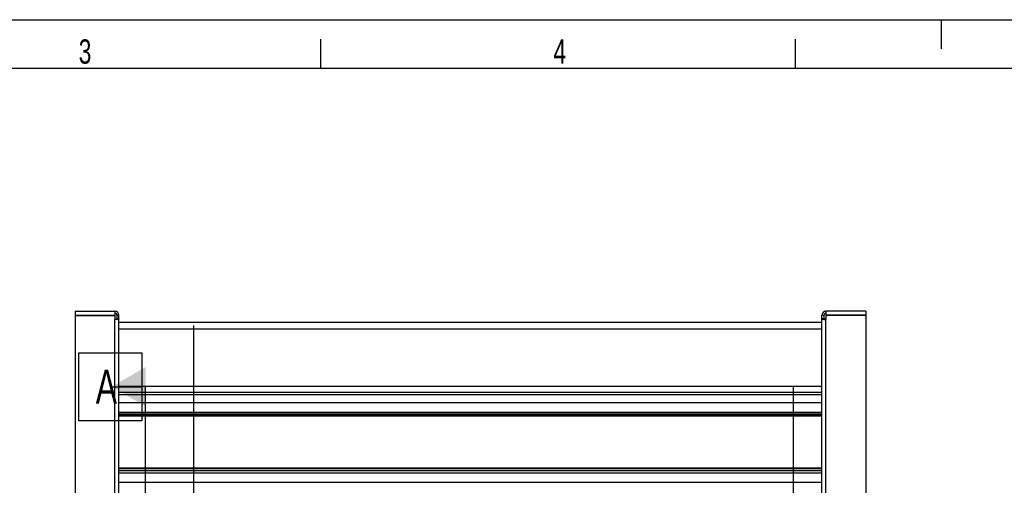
# Model space of a CAD drawing. Extents: x 0 to 420, y 0 to 297.
# Tile 14 of 15: x 140 to 241, y 249 to 297. Entities that reach past the tile are written whole.
import ezdxf

# ---------------------------------------------------------------- set-up
doc = ezdxf.new("R2010")
doc.units = 0
doc.header["$LTSCALE"] = 23.1
for name, color, linetype in [('110528_DXF_DIMENSION', 7, 'CONTINUOUS'), ('110534_DXF_CONTINUOUS_LINE', 7, 'CONTINUOUS'), ('110536_DXF_CONTINUOUS_LINE', 7, 'CONTINUOUS'), ('110801_DXF_CONTINUOUS_LINE', 7, 'CONTINUOUS'), ('AG_HOSE_100_DXF_CONTINUOUS', 7, 'CONTINUOUS'), ('ASEM_65-100-75_DXF_FORMAT', 7, 'CONTINUOUS')]:
    doc.layers.add(name, color=color, linetype=linetype)
doc.styles.get("Standard").update_dxf_attribs({"font": 'txt', "width": 0.7})

msp = doc.modelspace()

# ---------------------------------------------------------------- linework, layer by layer
at = {"layer": '110528_DXF_DIMENSION', "color": 2, "linetype": 'CONTINUOUS'}
for p, q in [((146.38924, 255.78009), (146.38924, 262.78009)), ((146.38924, 262.78009), (152.88924, 262.78009)), ((152.88924, 262.78009), (152.88924, 255.78009)), ((149.76424, 259.28009), (152.88924, 259.28009)), ((153.26424, 176.78125), (153.26424, 259.28009)), ((219.75973, 259.28009), (219.75973, 176.78125)), ((152.88924, 255.78009), (146.38924, 255.78009))]:
    msp.add_line(p, q, dxfattribs=at)
msp.add_solid([(153.26424, 261.30082), (153.26424, 257.25937), (149.76424, 259.28009)], dxfattribs=at)
at = {"layer": '110534_DXF_CONTINUOUS_LINE', "color": 3, "linetype": 'CONTINUOUS'}
for p, q in [((146.01424, 267.03067), (146.01424, 266.63067)), ((146.01424, 267.03067), (150.11424, 267.03067)), ((150.11424, 267.03067), (150.11424, 266.63067)), ((146.01424, 266.63067), (150.11424, 266.63067)), ((146.01424, 266.58568), (146.01424, 224.80566)), ((146.01424, 266.58568), (150.11424, 266.58568)), ((150.11424, 266.58568), (150.11424, 266.19014)), ((150.51424, 218.70754), (150.51424, 266.63067))]:
    msp.add_line(p, q, dxfattribs=at)
at = {"layer": '110534_DXF_CONTINUOUS_LINE', "color": 7, "linetype": 'CONTINUOUS'}
for p, q in [((146.01424, 266.58568), (146.01424, 266.61545)), ((146.01424, 266.61545), (150.11424, 266.61545)), ((150.11424, 266.58568), (150.11424, 266.61545)), ((150.31424, 266.63067), (150.31424, 266.24968)), ((150.51424, 266.63067), (150.31424, 266.63067)), ((150.31424, 266.24968), (150.51424, 266.24968))]:
    msp.add_line(p, q, dxfattribs=at)
at = {"layer": '110534_DXF_CONTINUOUS_LINE', "color": 9, "linetype": 'CONTINUOUS'}
msp.add_line((150.11424, 218.76479), (150.11424, 266.19014), dxfattribs=at)
at = {"layer": '110534_DXF_CONTINUOUS_LINE', "color": 3, "linetype": 'CONTINUOUS'}
msp.add_arc((150.11424, 266.63067), 0.4, 0, 90, dxfattribs=at)
at = {"layer": '110534_DXF_CONTINUOUS_LINE', "color": 7, "linetype": 'CONTINUOUS'}
msp.add_arc((150.11424, 266.63067), 0.2, 0, 90, dxfattribs=at)
msp.add_open_spline([(150.11424, 266.21991), (150.13976, 266.21991), (150.18711, 266.22125), (150.24869, 266.22668), (150.28942, 266.23448), (150.30894, 266.24187), (150.31424, 266.24735), (150.31424, 266.24968)], degree=3, knots=[0, 0, 0, 0, 0.371999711, 0.688785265, 0.904575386, 0.966166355, 1, 1, 1, 1], dxfattribs=at)
at = {"layer": '110534_DXF_CONTINUOUS_LINE', "color": 3, "linetype": 'CONTINUOUS'}
msp.add_open_spline([(150.51424, 266.24968), (150.51424, 266.24503), (150.50364, 266.23406), (150.46461, 266.21928), (150.38315, 266.20368), (150.25999, 266.19283), (150.16528, 266.19014), (150.11424, 266.19014)], degree=3, knots=[0, 0, 0, 0, 0.033833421, 0.095422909, 0.311214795, 0.627999, 1, 1, 1, 1], dxfattribs=at)
at = {"layer": '110536_DXF_CONTINUOUS_LINE', "color": 3, "linetype": 'CONTINUOUS'}
for p, q in [((223.11424, 267.03067), (223.11424, 266.63067)), ((227.21424, 267.03067), (223.11424, 267.03067)), ((227.21424, 267.03067), (227.21424, 266.63067)), ((222.71424, 202.53067), (222.71424, 266.63067)), ((227.21424, 266.63067), (223.11424, 266.63067)), ((223.11424, 266.58568), (223.11424, 266.19014)), ((227.21424, 266.58568), (223.11424, 266.58568)), ((227.21424, 266.58568), (227.21424, 224.80566))]:
    msp.add_line(p, q, dxfattribs=at)
at = {"layer": '110536_DXF_CONTINUOUS_LINE', "color": 7, "linetype": 'CONTINUOUS'}
for p, q in [((222.71424, 266.63067), (222.91424, 266.63067)), ((222.91424, 266.24968), (222.71424, 266.24968)), ((222.91424, 266.63067), (222.91424, 266.24968)), ((223.11424, 266.58568), (223.11424, 266.61545)), ((227.21424, 266.61545), (223.11424, 266.61545)), ((227.21424, 266.58568), (227.21424, 266.61545))]:
    msp.add_line(p, q, dxfattribs=at)
at = {"layer": '110536_DXF_CONTINUOUS_LINE', "color": 9, "linetype": 'CONTINUOUS'}
msp.add_line((223.11424, 218.76479), (223.11424, 266.19014), dxfattribs=at)
at = {"layer": '110536_DXF_CONTINUOUS_LINE', "color": 3, "linetype": 'CONTINUOUS'}
msp.add_arc((223.11424, 266.63067), 0.4, 90, 180, dxfattribs=at)
at = {"layer": '110536_DXF_CONTINUOUS_LINE', "color": 7, "linetype": 'CONTINUOUS'}
msp.add_arc((223.11424, 266.63067), 0.2, 90, 180, dxfattribs=at)
at = {"layer": '110536_DXF_CONTINUOUS_LINE', "color": 3, "linetype": 'CONTINUOUS'}
msp.add_open_spline([(222.71424, 266.24968), (222.71424, 266.24503), (222.72483, 266.23406), (222.76387, 266.21928), (222.84532, 266.20368), (222.96849, 266.19283), (223.06319, 266.19014), (223.11424, 266.19014)], degree=3, knots=[0, 0, 0, 0, 0.033833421, 0.095422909, 0.311214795, 0.627999, 1, 1, 1, 1], dxfattribs=at)
at = {"layer": '110536_DXF_CONTINUOUS_LINE', "color": 7, "linetype": 'CONTINUOUS'}
msp.add_open_spline([(223.11424, 266.21991), (223.08871, 266.21991), (223.04136, 266.22125), (222.97978, 266.22668), (222.93905, 266.23448), (222.91953, 266.24187), (222.91424, 266.24735), (222.91424, 266.24968)], degree=3, knots=[0, 0, 0, 0, 0.371999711, 0.688785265, 0.904575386, 0.966166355, 1, 1, 1, 1], dxfattribs=at)
at = {"layer": '110801_DXF_CONTINUOUS_LINE', "color": 7, "linetype": 'CONTINUOUS'}
for p, q in [((150.51424, 265.93156), (222.71424, 265.93156)), ((222.71424, 258.43067), (150.51424, 258.43067))]:
    msp.add_line(p, q, dxfattribs=at)
at = {"layer": '110801_DXF_CONTINUOUS_LINE', "color": 9, "linetype": 'CONTINUOUS'}
for p, q in [((150.51424, 265.23168), (222.71424, 265.23168)), ((150.51424, 259.33805), (222.71424, 259.33805)), ((150.51424, 258.73177), (222.71424, 258.73177)), ((222.71424, 257.6266), (150.51424, 257.6266)), ((150.51424, 256.67548), (222.71424, 256.67548)), ((150.51424, 256.47877), (222.71424, 256.47877)), ((222.71424, 256.32514), (150.51424, 256.32514)), ((222.71424, 256.25957), (150.51424, 256.25957)), ((222.71424, 250.90261), (150.51424, 250.90261)), ((222.71424, 250.82833), (150.51424, 250.82833)), ((222.71424, 250.62034), (150.51424, 250.62034)), ((222.71424, 250.3975), (150.51424, 250.3975)), ((222.71424, 249.44638), (150.51424, 249.44638))]:
    msp.add_line(p, q, dxfattribs=at)
at = {"layer": 'AG_HOSE_100_DXF_CONTINUOUS', "color": 4, "linetype": 'CONTINUOUS'}
msp.add_line((158.21199, 122.09719), (158.21199, 265.55731), dxfattribs=at)
at = {"layer": 'ASEM_65-100-75_DXF_FORMAT', "color": 7, "linetype": 'CONTINUOUS'}
for p, q in [((-0.00158, 296.99848), (419.99842, 296.99848)), ((234.99842, 293.99848), (234.99842, 296.99848)), ((171.24842, 291.99848), (171.24842, 294.99848)), ((219.99842, 291.99848), (219.99842, 294.99848)), ((414.99842, 291.99848), (24.99842, 291.99848))]:
    msp.add_line(p, q, dxfattribs=at)

# ---------------------------------------------------------------- texts
at = {"layer": '110528_DXF_DIMENSION', "color": 2, "linetype": 'CONTINUOUS', "insert": (148.13924, 261.03009), "char_height": 3.5, "width": 4.5, "attachment_point": 1}
msp.add_mtext('A', dxfattribs=at)
at = {"layer": 'ASEM_65-100-75_DXF_FORMAT', "color": 7, "linetype": 'CONTINUOUS', "char_height": 2.5, "attachment_point": 1}
for s, insert, width in [('3', (146.38927, 294.97512), 2.6785714), ('4', (195.13927, 294.97512), 2.9464286)]:
    msp.add_mtext(s, dxfattribs=dict(at, insert=insert, width=width))

doc.saveas('drawing.dxf')
